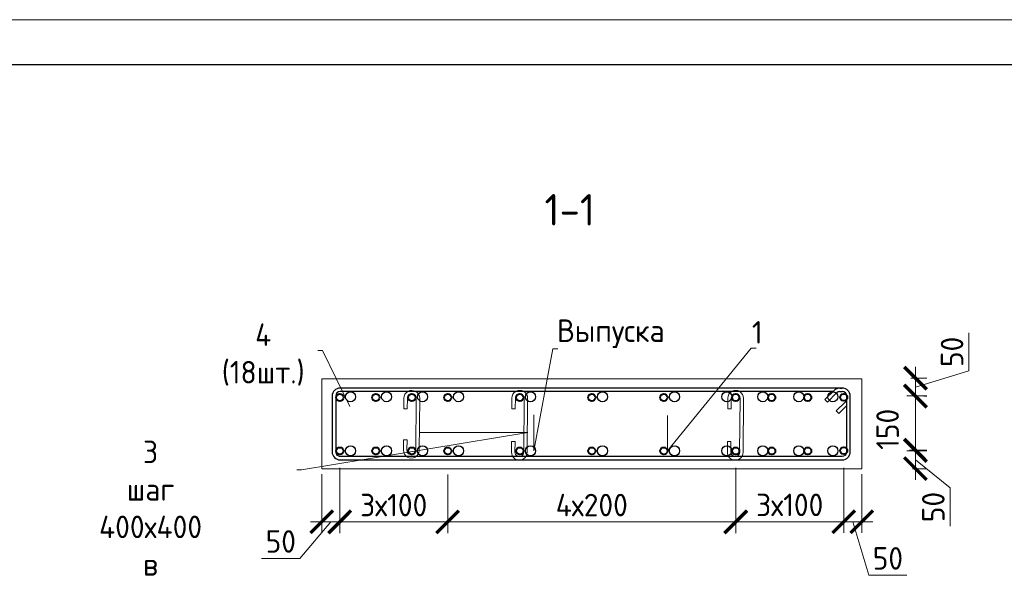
# Model space of a CAD drawing. Header units: millimetres. Extents: x 376598 to 1249954, y -318491 to -22134.
# Tile 117 of 256: x 765093 to 776036, y -294249 to -287979. Entities that reach past the tile are written whole.
import ezdxf
from ezdxf import colors
from ezdxf.entities.mleader import LeaderData, LeaderLine
from ezdxf.math import Vec2, Vec3

# ---------------------------------------------------------------- set-up
doc = ezdxf.new("R2010")
doc.units = ezdxf.units.MM
for name, color, linetype, lineweight in [('1 Стены', 3, 'Continuous', 30), ('Арм_шпильки', 143, 'Continuous', 18), ('Армирование', 3, 'Continuous', 40), ('подоснова', 151, 'Continuous', 5), ('РАЗМЕРЫ', 1, 'Continuous', 9), ('ТОНКИЕ', 7, 'Continuous', 9)]:
    doc.layers.add(name, color=color, linetype=linetype, lineweight=lineweight)
doc.layers.add('ТОЛСТЫЕ_ОСНОВНЫЕ', color=6, linetype='Continuous')
doc.styles.add('GOST 2.304', font='CS_Gost2304.shx')
doc.styles.add('GOST-2.304_Type-B', font='GOST_Common.ttf')
doc.dimstyles.new('мой 25', dxfattribs={"dimscale": 100, "dimtxt": 2.5, "dimasz": 2.5, "dimexe": 1.25, "dimexo": 0.625, "dimtad": 1, "dimdec": 0, "dimlfac": 0.5, "dimtxsty": 'GOST-2.304_Type-B', "dimblk": 'ARCHTICK', "dimcen": 2.5, "dimdle": 1.25, "dimaunit": 1, "dimadec": 1, "dimazin": 2, "dimtfac": 1, "dimtdec": 0, "dimtmove": 1, "dimatfit": 3, "dimfxl": 6, "dimfxlon": 1, "dimtfill": 1, "dimlwd": -1, "dimlwe": -1, "dimarcsym": 0})

# ---------------------------------------------------------------- blocks, each defined once
blk = doc.blocks.new('*U56')
at = {"layer": 'ТОЛСТЫЕ_ОСНОВНЫЕ', "color": 6}
blk.add_lwpolyline([(20, 5), (415, 5), (415, 292), (20, 292)], close=True, dxfattribs=at)
at = {"layer": 'ТОНКИЕ'}
blk.add_lwpolyline([(0, 0), (420, 0), (420, 297), (0, 297)], close=True, dxfattribs=at)
blk = doc.blocks.new('_None')
blk = doc.blocks.new('_ArchTick')
at = {"color": 0, "linetype": 'ByBlock', "const_width": 0.15}
blk.add_lwpolyline([(-0.5, -0.5), (0.5, 0.5)], dxfattribs=at)
blk = doc.blocks.new('*D488')
at = {"layer": 'DEFPOINTS', "color": 0, "lineweight": 0, "transparency": 16777216}
for p in [(774451, -291959, -2880), (774251, -292157, -2880), (775048, -292157)]:
    blk.add_point(p, dxfattribs=at)
at = {"layer": 'РАЗМЕРЫ', "color": 0, "linetype": 'Continuous', "transparency": 16777216}
for p, q in [((775642, -291880), (775642, -291455)), ((775048, -291834), (775048, -292282)), ((775048, -292058), (775642, -291880)), ((774997, -291959), (775173, -291959)), ((774952, -292157), (775173, -292157))]:
    blk.add_line(p, q, dxfattribs=at)
at = {"layer": 'РАЗМЕРЫ', "color": 0, "transparency": 16777216, "xscale": 250, "yscale": 250, "zscale": 250}
for p, rotation in [((775048, -291959), 90), ((775048, -292157), 270)]:
    blk.add_blockref('_ArchTick', p, dxfattribs=dict(at, rotation=rotation))
at = {"layer": 'РАЗМЕРЫ', "color": 0, "lineweight": 0, "transparency": 16777216, "insert": (775455, -291668), "char_height": 250, "attachment_point": 5, "rotation": 90, "style": 'GOST-2.304_Type-B', "bg_fill": 3, "box_fill_scale": 1.1, "bg_fill_color": 256, "bg_fill_true_color": 13158600, "bg_fill_transparency": 0}
blk.add_mtext('50', dxfattribs=at)
blk = doc.blocks.new('*D489')
at = {"layer": 'DEFPOINTS', "color": 0, "lineweight": 0, "transparency": 16777216}
for p in [(774251, -292765, -2880), (775048, -292765), (774953, -292965)]:
    blk.add_point(p, dxfattribs=at)
at = {"layer": 'РАЗМЕРЫ', "color": 0, "linetype": 'Continuous', "transparency": 16777216}
for p, q in [((775048, -293090), (775048, -292640)), ((774952, -292765), (775173, -292765)), ((775048, -292865), (775435, -293179)), ((775015, -292965), (775173, -292965)), ((775435, -293179), (775435, -293604))]:
    blk.add_line(p, q, dxfattribs=at)
at = {"layer": 'РАЗМЕРЫ', "color": 0, "transparency": 16777216, "xscale": 250, "yscale": 250, "zscale": 250}
for p, rotation in [((775048, -292765), 90), ((775048, -292965), 270)]:
    blk.add_blockref('_ArchTick', p, dxfattribs=dict(at, rotation=rotation))
at = {"layer": 'РАЗМЕРЫ', "color": 0, "lineweight": 0, "transparency": 16777216, "insert": (775247, -293391), "char_height": 250, "attachment_point": 5, "rotation": 90, "style": 'GOST-2.304_Type-B', "bg_fill": 3, "box_fill_scale": 1.1, "bg_fill_color": 256, "bg_fill_true_color": 13158600, "bg_fill_transparency": 0}
blk.add_mtext('50', dxfattribs=at)
blk = doc.blocks.new('*D490')
at = {"layer": 'DEFPOINTS', "color": 0, "lineweight": 0, "transparency": 16777216}
for p in [(775048, -292159, 2880), (775048, -292159), (774918, -292759)]:
    blk.add_point(p, dxfattribs=at)
at = {"layer": 'РАЗМЕРЫ', "color": 0, "linetype": 'Continuous', "transparency": 16777216}
for p, q in [((775048, -292884), (775048, -292034)), ((775142, -292159), (775173, -292159)), ((774981, -292759), (775173, -292759))]:
    blk.add_line(p, q, dxfattribs=at)
at = {"layer": 'РАЗМЕРЫ', "color": 0, "transparency": 16777216, "xscale": 250, "yscale": 250, "zscale": 250}
for p, rotation in [((775048, -292159), 90), ((775048, -292759), 270)]:
    blk.add_blockref('_ArchTick', p, dxfattribs=dict(at, rotation=rotation))
at = {"layer": 'РАЗМЕРЫ', "color": 0, "lineweight": 0, "transparency": 16777216, "insert": (774739, -292528), "char_height": 250, "attachment_point": 5, "rotation": 90, "style": 'GOST-2.304_Type-B', "bg_fill": 3, "box_fill_scale": 1.1, "bg_fill_color": 256, "bg_fill_true_color": 13158600, "bg_fill_transparency": 0}
blk.add_mtext('150', dxfattribs=at)
blk = doc.blocks.new('*D491')
at = {"layer": 'DEFPOINTS', "color": 0, "lineweight": 0, "transparency": 16777216}
for p in [(774251, -292765), (774451, -292965), (774451, -293554)]:
    blk.add_point(p, dxfattribs=at)
at = {"layer": 'РАЗМЕРЫ', "color": 0, "linetype": 'Continuous', "transparency": 16777216}
for p, q in [((774251, -292954), (774251, -293679)), ((774451, -293027), (774451, -293679)), ((774126, -293554), (774576, -293554)), ((774351, -293554), (774529, -294148)), ((774529, -294148), (774954, -294148))]:
    blk.add_line(p, q, dxfattribs=at)
at = {"layer": 'РАЗМЕРЫ', "color": 0, "transparency": 16777216, "xscale": 250, "yscale": 250, "zscale": 250, "rotation": 180}
blk.add_blockref('_ArchTick', (774251, -293554), dxfattribs=at)
at = {"layer": 'РАЗМЕРЫ', "color": 0, "transparency": 16777216, "xscale": 250, "yscale": 250, "zscale": 250}
blk.add_blockref('_ArchTick', (774451, -293554), dxfattribs=at)
at = {"layer": 'РАЗМЕРЫ', "color": 0, "lineweight": 0, "transparency": 16777216, "insert": (774742, -293961), "char_height": 250, "attachment_point": 5, "style": 'GOST-2.304_Type-B', "bg_fill": 3, "box_fill_scale": 1.1, "bg_fill_color": 256, "bg_fill_true_color": 13158600, "bg_fill_transparency": 0}
blk.add_mtext('50', dxfattribs=at)
blk = doc.blocks.new('*D492')
at = {"layer": 'DEFPOINTS', "color": 0, "lineweight": 0, "transparency": 16777216}
for p in [(768651, -292765), (768451, -292965), (768451, -293554)]:
    blk.add_point(p, dxfattribs=at)
at = {"layer": 'РАЗМЕРЫ', "color": 0, "linetype": 'Continuous', "transparency": 16777216}
for p, q in [((768451, -293027), (768451, -293679)), ((768651, -292954), (768651, -293679)), ((768551, -293554), (768207, -293961)), ((768776, -293554), (768326, -293554)), ((768207, -293961), (767782, -293961))]:
    blk.add_line(p, q, dxfattribs=at)
at = {"layer": 'РАЗМЕРЫ', "color": 0, "transparency": 16777216, "xscale": 250, "yscale": 250, "zscale": 250, "rotation": 180}
blk.add_blockref('_ArchTick', (768451, -293554), dxfattribs=at)
at = {"layer": 'РАЗМЕРЫ', "color": 0, "transparency": 16777216, "xscale": 250, "yscale": 250, "zscale": 250}
blk.add_blockref('_ArchTick', (768651, -293554), dxfattribs=at)
at = {"layer": 'РАЗМЕРЫ', "color": 0, "lineweight": 0, "transparency": 16777216, "insert": (767995, -293773), "char_height": 250, "attachment_point": 5, "style": 'GOST-2.304_Type-B', "bg_fill": 3, "box_fill_scale": 1.1, "bg_fill_color": 256, "bg_fill_true_color": 13158600, "bg_fill_transparency": 0}
blk.add_mtext('50', dxfattribs=at)
blk = doc.blocks.new('*D493')
at = {"layer": 'DEFPOINTS', "color": 0, "lineweight": 0, "transparency": 16777216}
for p in [(768650, -292768, 1440), (769850, -292966), (768650, -293556)]:
    blk.add_point(p, dxfattribs=at)
at = {"layer": 'РАЗМЕРЫ', "color": 0, "linetype": 'Continuous', "transparency": 16777216}
for p, q in [((769850, -293029), (769850, -293681)), ((768650, -293293), (768650, -293681)), ((769975, -293556), (768525, -293556))]:
    blk.add_line(p, q, dxfattribs=at)
at = {"layer": 'РАЗМЕРЫ', "color": 0, "transparency": 16777216, "xscale": 250, "yscale": 250, "zscale": 250, "rotation": 180}
blk.add_blockref('_ArchTick', (768650, -293556), dxfattribs=at)
at = {"layer": 'РАЗМЕРЫ', "color": 0, "transparency": 16777216, "xscale": 250, "yscale": 250, "zscale": 250}
blk.add_blockref('_ArchTick', (769850, -293556), dxfattribs=at)
at = {"layer": 'РАЗМЕРЫ', "color": 0, "lineweight": 0, "transparency": 16777216, "insert": (769250, -293369), "char_height": 250, "attachment_point": 5, "style": 'GOST-2.304_Type-B', "bg_fill": 3, "box_fill_scale": 1.1, "bg_fill_color": 256, "bg_fill_true_color": 13158600, "bg_fill_transparency": 0}
blk.add_mtext('3х100', dxfattribs=at)
blk = doc.blocks.new('*U3836')
at = {"color": 0, "linetype": 'ByBlock', "lineweight": -2}
for p, q in [((168.9, 1444.1), (12.5, 1444.1)), ((-10, 1421.6), (-10, 12.5)), ((-10, 1414.6), (-10, 1421.6)), ((0, 1414.6), (0, 1421.6)), ((168.9, 1434.1), (12.5, 1434.1)), ((53.8, 1405), (28.3, 1430.4)), ((38.8, 1434.1), (60.9, 1412.1)), ((60.9, 1412.1), (53.8, 1405)), ((181.4, 12.5), (181.4, 1421.6)), ((191.4, 12.5), (191.4, 1421.6)), ((22, 1373.2), (-3.4, 1398.7)), ((0, 1395.3), (0, 12.5)), ((3.7, 1405.8), (29.1, 1380.3)), ((29.1, 1380.3), (22, 1373.2)), ((12.5, 0), (168.9, 0)), ((12.5, -10), (168.9, -10))]:
    blk.add_line(p, q, dxfattribs=at)
for centre, radius, start, end in [((12.5, 1421.6), 22.5, 90, 180), ((168.9, 1421.6), 22.5, 0, 90), ((12.5, 1414.6), 22.5, 180, 225), ((12.5, 1421.6), 12.5, 90, 180), ((12.5, 1414.6), 12.5, 180, 225), ((19.5, 1421.6), 12.5, 45, 90), ((168.9, 1421.6), 12.5, 0, 90), ((12.5, 12.5), 22.5, 180, 270), ((12.5, 12.5), 12.5, 180, 270), ((168.9, 12.5), 12.5, 270, 0), ((168.9, 12.5), 22.5, 270, 0)]:
    blk.add_arc(centre, radius, start, end, dxfattribs=at)
at = {"style": 'GOST 2.304', "oblique": 15, "flags": 9}
for tag, p in [('ДИАМЕТР', (-52.8, -63)), ('КЛАСС', (-53, -68.7)), ('ДЛИНА', (-52.5, -73.8)), ('ПОЗИЦИЯ', (-52.3, -58)), ('МАССА', (-52.3, -78.3))]:
    blk.add_attdef(tag, p, '', height=2.5, dxfattribs=at)
blk = doc.blocks.new('*D508')
at = {"layer": 'DEFPOINTS', "color": 0, "lineweight": 0, "transparency": 16777216}
for p in [(769850, -292966), (773051, -293081), (773051, -293556)]:
    blk.add_point(p, dxfattribs=at)
at = {"layer": 'РАЗМЕРЫ', "color": 0, "linetype": 'Continuous', "transparency": 16777216}
for p, q in [((769850, -293029), (769850, -293681)), ((773051, -293143), (773051, -293681)), ((769725, -293556), (773176, -293556))]:
    blk.add_line(p, q, dxfattribs=at)
at = {"layer": 'РАЗМЕРЫ', "color": 0, "transparency": 16777216, "xscale": 250, "yscale": 250, "zscale": 250, "rotation": 180}
blk.add_blockref('_ArchTick', (769850, -293556), dxfattribs=at)
at = {"layer": 'РАЗМЕРЫ', "color": 0, "transparency": 16777216, "xscale": 250, "yscale": 250, "zscale": 250}
blk.add_blockref('_ArchTick', (773051, -293556), dxfattribs=at)
at = {"layer": 'РАЗМЕРЫ', "color": 0, "lineweight": 0, "transparency": 16777216, "insert": (771451, -293369), "char_height": 250, "attachment_point": 5, "style": 'GOST-2.304_Type-B', "bg_fill": 3, "box_fill_scale": 1.1, "bg_fill_color": 256, "bg_fill_true_color": 13158600, "bg_fill_transparency": 0}
blk.add_mtext('4х200', dxfattribs=at)
blk = doc.blocks.new('*D509')
at = {"layer": 'DEFPOINTS', "color": 0, "lineweight": 0, "transparency": 16777216}
for p in [(773051, -292768), (774251, -293066), (773051, -293554)]:
    blk.add_point(p, dxfattribs=at)
at = {"layer": 'РАЗМЕРЫ', "color": 0, "linetype": 'Continuous', "transparency": 16777216}
for p, q in [((773051, -292954), (773051, -293679)), ((774251, -293128), (774251, -293679)), ((774376, -293554), (772926, -293554))]:
    blk.add_line(p, q, dxfattribs=at)
at = {"layer": 'РАЗМЕРЫ', "color": 0, "transparency": 16777216, "xscale": 250, "yscale": 250, "zscale": 250, "rotation": 180}
blk.add_blockref('_ArchTick', (773051, -293554), dxfattribs=at)
at = {"layer": 'РАЗМЕРЫ', "color": 0, "transparency": 16777216, "xscale": 250, "yscale": 250, "zscale": 250}
blk.add_blockref('_ArchTick', (774251, -293554), dxfattribs=at)
at = {"layer": 'РАЗМЕРЫ', "color": 0, "lineweight": 0, "transparency": 16777216, "insert": (773651, -293367), "char_height": 250, "attachment_point": 5, "style": 'GOST-2.304_Type-B', "bg_fill": 3, "box_fill_scale": 1.1, "bg_fill_color": 256, "bg_fill_true_color": 13158600, "bg_fill_transparency": 0}
blk.add_mtext('3х100', dxfattribs=at)
blk = doc.blocks.new('*U3838')
for p, q in [((-8, 0.1), (-7.3, 4.7)), ((-7.4, -4.6), (-8, 0.1)), ((-7.3, 4.7), (-5.5, 9)), ((-5.5, 9), (-2.6, 12.7)), ((-2.6, 12.7), (1.1, 15.6)), ((1.1, 15.6), (5.5, 17.3)), ((5.5, 17.3), (10.1, 17.9)), ((34.1, 17.7), (10.1, 17.9)), ((10.1, 9.9), (34.1, 9.7)), ((34.1, 9.7), (34.1, 17.7)), ((108.9, 9.1), (109, 17.1)), ((132.9, 8.9), (108.9, 9.1)), ((109, 17.1), (133, 16.9)), ((137.6, 16.3), (133, 16.9)), ((142, 14.5), (137.6, 16.3)), ((145.7, 11.6), (142, 14.5)), ((148.5, 7.8), (145.7, 11.6)), ((150.3, 3.5), (148.5, 7.8)), ((150.8, -1.2), (150.3, 3.5)), ((-5.7, -9), (-7.4, -4.6)), ((-2.8, -12.7), (-5.7, -9)), ((0.9, -15.6), (-2.8, -12.7)), ((5.2, -17.4), (0.9, -15.6)), ((9.9, -18.1), (5.2, -17.4)), ((9.9, -18.1), (132.7, -19.1)), ((132.7, -19.1), (137.4, -18.5)), ((137.4, -18.5), (141.7, -16.7)), ((141.7, -16.7), (145.5, -13.9)), ((145.5, -13.9), (148.3, -10.2)), ((148.3, -10.2), (150.2, -5.9)), ((150.2, -5.9), (150.8, -1.2))]:
    blk.add_line(p, q)
at = {"color": 0, "linetype": 'ByBlock', "lineweight": -2}
for p, q in [((0, 0), (0.4, 2.6)), ((0.4, 2.6), (1.4, 5)), ((1.4, 5), (3, 7)), ((3, 7), (5.1, 8.6)), ((5.1, 8.6), (7.5, 9.6)), ((7.5, 9.6), (10.1, 9.9)), ((135.5, 8.6), (132.9, 8.9)), ((137.9, 7.6), (135.5, 8.6)), ((140, 6), (137.9, 7.6)), ((141.5, 3.9), (140, 6)), ((142.5, 1.5), (141.5, 3.9)), ((142.8, -1.1), (142.5, 1.5)), ((0.3, -2.6), (0, 0)), ((1.3, -5), (0.3, -2.6)), ((2.9, -7.1), (1.3, -5)), ((4.9, -8.7), (2.9, -7.1)), ((7.3, -9.7), (4.9, -8.7)), ((9.9, -10.1), (7.3, -9.7)), ((9.9, -10.1), (132.8, -11.1)), ((132.8, -11.1), (135.3, -10.7)), ((135.3, -10.7), (137.8, -9.8)), ((137.8, -9.8), (139.8, -8.2)), ((139.8, -8.2), (141.5, -6.1)), ((141.5, -6.1), (142.5, -3.7)), ((142.5, -3.7), (142.8, -1.1))]:
    blk.add_line(p, q, dxfattribs=at)
at = {"style": 'GOST 2.304', "oblique": 15, "flags": 9}
for tag, p in [('ДИАМЕТР', (117.8, -62.2)), ('ПОЗИЦИЯ', (118, -56.6)), ('КЛАСС', (118, -67.8)), ('ДЛИНА', (118.1, -72.5)), ('МАССА', (118.7, -78.2))]:
    blk.add_attdef(tag, p, '', height=2.5, dxfattribs=at)
blk = doc.blocks.new('*U3837')
for p, q in [((-8, 0.1), (-7.3, 4.7)), ((-7.4, -4.6), (-8, 0.1)), ((-7.3, 4.7), (-5.5, 9)), ((-5.5, 9), (-2.6, 12.7)), ((-2.6, 12.7), (1.1, 15.6)), ((1.1, 15.6), (5.5, 17.3)), ((5.5, 17.3), (10.1, 17.9)), ((34.1, 17.7), (10.1, 17.9)), ((10.1, 9.9), (34.1, 9.7)), ((34.1, 9.7), (34.1, 17.7)), ((108.9, 9.1), (109, 17.1)), ((132.9, 8.9), (108.9, 9.1)), ((109, 17.1), (133, 16.9)), ((137.6, 16.3), (133, 16.9)), ((142, 14.4), (137.6, 16.3)), ((145.7, 11.5), (142, 14.4)), ((148.5, 7.8), (145.7, 11.5)), ((150.3, 3.4), (148.5, 7.8)), ((150.8, -1.2), (150.3, 3.4)), ((-5.7, -9), (-7.4, -4.6)), ((-2.8, -12.7), (-5.7, -9)), ((0.9, -15.6), (-2.8, -12.7)), ((5.2, -17.4), (0.9, -15.6)), ((9.9, -18.1), (5.2, -17.4)), ((9.9, -18.1), (132.7, -19.1)), ((132.7, -19.1), (137.3, -18.5)), ((137.3, -18.5), (141.7, -16.7)), ((141.7, -16.7), (145.5, -13.9)), ((145.5, -13.9), (148.3, -10.2)), ((148.3, -10.2), (150.2, -5.9)), ((150.2, -5.9), (150.8, -1.2))]:
    blk.add_line(p, q)
at = {"color": 0, "linetype": 'ByBlock', "lineweight": -2}
for p, q in [((0, 0), (0.4, 2.6)), ((0.4, 2.6), (1.4, 5)), ((1.4, 5), (3, 7)), ((3, 7), (5.1, 8.6)), ((5.1, 8.6), (7.5, 9.6)), ((7.5, 9.6), (10.1, 9.9)), ((135.5, 8.6), (132.9, 8.9)), ((137.9, 7.5), (135.5, 8.6)), ((140, 5.9), (137.9, 7.5)), ((141.5, 3.9), (140, 5.9)), ((142.5, 1.4), (141.5, 3.9)), ((142.8, -1.2), (142.5, 1.4)), ((0.3, -2.6), (0, 0)), ((1.3, -5), (0.3, -2.6)), ((2.9, -7.1), (1.3, -5)), ((4.9, -8.7), (2.9, -7.1)), ((7.3, -9.7), (4.9, -8.7)), ((9.9, -10.1), (7.3, -9.7)), ((9.9, -10.1), (132.8, -11.1)), ((132.8, -11.1), (135.3, -10.8)), ((135.3, -10.8), (137.8, -9.8)), ((137.8, -9.8), (139.8, -8.2)), ((139.8, -8.2), (141.5, -6.1)), ((141.5, -6.1), (142.5, -3.7)), ((142.5, -3.7), (142.8, -1.2))]:
    blk.add_line(p, q, dxfattribs=at)
at = {"style": 'GOST 2.304', "oblique": 15, "flags": 9}
for tag, p in [('ДИАМЕТР', (117.8, -62.2)), ('ПОЗИЦИЯ', (118, -56.6)), ('КЛАСС', (118, -67.8)), ('ДЛИНА', (118.1, -72.5)), ('МАССА', (118.7, -78.2))]:
    blk.add_attdef(tag, p, '', height=2.5, dxfattribs=at)
blk = doc.blocks.new('*U3839')
for p, q in [((-8, 0.1), (-7.3, 4.7)), ((-7.4, -4.6), (-8, 0.1)), ((-7.3, 4.7), (-5.5, 9)), ((-5.5, 9), (-2.6, 12.7)), ((-2.6, 12.7), (1.1, 15.6)), ((1.1, 15.6), (5.5, 17.3)), ((5.5, 17.3), (10.1, 17.9)), ((34.1, 17.7), (10.1, 17.9)), ((10.1, 9.9), (34.1, 9.7)), ((34.1, 9.7), (34.1, 17.7)), ((104.6, 17.1), (128.6, 16.9)), ((104.6, 9.1), (104.6, 17.1)), ((128.6, 8.9), (104.6, 9.1)), ((133.3, 16.3), (128.6, 16.9)), ((137.6, 14.5), (133.3, 16.3)), ((141.3, 11.6), (137.6, 14.5)), ((144.2, 7.8), (141.3, 11.6)), ((145.9, 3.5), (144.2, 7.8)), ((146.5, -1.2), (145.9, 3.5)), ((-5.7, -9), (-7.4, -4.6)), ((-2.8, -12.7), (-5.7, -9)), ((0.9, -15.6), (-2.8, -12.7)), ((5.2, -17.4), (0.9, -15.6)), ((9.9, -18.1), (5.2, -17.4)), ((9.9, -18.1), (128.4, -19.1)), ((128.4, -19.1), (133, -18.5)), ((133, -18.5), (137.4, -16.7)), ((137.4, -16.7), (141.1, -13.9)), ((141.1, -13.9), (144, -10.2)), ((144, -10.2), (145.8, -5.9)), ((145.8, -5.9), (146.5, -1.2))]:
    blk.add_line(p, q)
at = {"color": 0, "linetype": 'ByBlock', "lineweight": -2}
for p, q in [((0, 0), (0.4, 2.6)), ((0.4, 2.6), (1.4, 5)), ((1.4, 5), (3, 7)), ((3, 7), (5.1, 8.6)), ((5.1, 8.6), (7.5, 9.6)), ((7.5, 9.6), (10.1, 9.9)), ((131.2, 8.6), (128.6, 8.9)), ((133.6, 7.6), (131.2, 8.6)), ((135.6, 6), (133.6, 7.6)), ((137.2, 3.9), (135.6, 6)), ((138.2, 1.5), (137.2, 3.9)), ((138.5, -1.1), (138.2, 1.5)), ((0.3, -2.6), (0, 0)), ((1.3, -5), (0.3, -2.6)), ((2.9, -7.1), (1.3, -5)), ((4.9, -8.7), (2.9, -7.1)), ((7.3, -9.7), (4.9, -8.7)), ((9.9, -10.1), (7.3, -9.7)), ((9.9, -10.1), (128.4, -11.1)), ((128.4, -11.1), (131, -10.7)), ((131, -10.7), (133.4, -9.8)), ((133.4, -9.8), (135.5, -8.2)), ((135.5, -8.2), (137.1, -6.1)), ((137.1, -6.1), (138.1, -3.7)), ((138.1, -3.7), (138.5, -1.1))]:
    blk.add_line(p, q, dxfattribs=at)
at = {"style": 'GOST 2.304', "oblique": 15, "flags": 9}
for tag, p in [('ДИАМЕТР', (117.8, -62.2)), ('ПОЗИЦИЯ', (118, -56.6)), ('КЛАСС', (118, -67.8)), ('ДЛИНА', (118.1, -72.5)), ('МАССА', (118.7, -78.2))]:
    blk.add_attdef(tag, p, '', height=2.5, dxfattribs=at)

msp = doc.modelspace()

# ---------------------------------------------------------------- linework, layer by layer
at = {"layer": '1 Стены', "color": 252, "lineweight": 0, "true_color": 0x939598}
for p, q in [((774451, -291966), (768451, -291966)), ((774451, -291966), (768451, -291966)), ((773451, -291966), (768451, -291966)), ((768451, -292966), (768451, -291966)), ((774451, -292965.4, 1440), (774451, -291966)), ((768451, -292165.4, 1440), (768451, -292965.4, 1440)), ((768451, -292166, -1440), (768451, -292966, -1440)), ((768451, -292966), (768451, -292166)), ((768451, -292966), (768451, -292166)), ((768451, -292966), (768451, -292166)), ((774451, -292965.4), (774451, -292166)), ((768451, -292965.4, 1440), (774451, -292965.4, 1440)), ((768451, -292965.4), (774451, -292965.4)), ((768451, -292966, -1440), (773451, -292966, -1440))]:
    msp.add_line(p, q, dxfattribs=at)
at = {"layer": 'Армирование', "color": 3}
for centre in [(768651, -292174.5), (769051, -292174.5), (769451, -292174.5), (769851, -292174.5), (770651, -292174.5), (771451, -292174.5), (772251, -292174.5), (773051, -292174.5), (773451, -292174.5), (773851, -292174.5), (774251.1, -292172.6), (768651, -292767.9), (770651, -292767.9), (771451, -292767.9), (772251, -292767.9), (773051, -292767.9), (773451, -292767.9), (773851, -292767.9), (774251.1, -292764.9)]:
    msp.add_circle(centre, 40, dxfattribs=at)
at = {"layer": 'РАЗМЕРЫ', "color": 9, "linetype": 'Continuous', "lineweight": 30, "true_color": 0xc7c8ca}
for centre in [(768770.9, -292166, 1440), (769170.9, -292166, 1440), (769570.9, -292166, 1440), (769970.9, -292166, 1440), (770770.9, -292166, 1440), (771570.9, -292166, 1440), (772370.9, -292166, 1440), (772950.9, -292166, 1440), (773350.9, -292166, 1440), (773750.9, -292166, 1440), (774130.9, -292166, 1440), (770770.9, -292767.4, 1440), (771570.9, -292767.4, 1440), (772370.9, -292767.4, 1440), (772950.9, -292767.4, 1440), (773350.9, -292767.4, 1440), (773750.9, -292767.4, 1440)]:
    msp.add_circle(centre, 56, dxfattribs=at)

# ---------------------------------------------------------------- block references
at = {"xscale": 100, "yscale": 100, "zscale": 100}
msp.add_blockref('*U56', (753952.5, -317678.9), dxfattribs=at)
at = {"layer": 'Арм_шпильки', "color": 3, "xscale": 4.875, "yscale": 4.875, "zscale": 4.875, "rotation": 89.99999999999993}
msp.add_blockref('*U3838', (770645.4, -292830.8), dxfattribs=at)

# ---------------------------------------------------------------- texts
at = {"layer": 'РАЗМЕРЫ', "insert": (771206.4, -290090.1), "char_height": 350, "attachment_point": 5, "style": 'GOST-2.304_Type-B'}
msp.add_mtext_dynamic_manual_height_columns('1-1', width=3941.213, gutter_width=625, heights=[0], dxfattribs=at)

# ---------------------------------------------------------------- leaders
at = {"layer": 'подоснова'}
ml = msp.add_multileader_mtext('Standard', dxfattribs=at)
ml.set_content('4 (18шт.)', color=256, style='GOST-2.304_Type-B')
ml.set_leader_properties(color=256, linetype='ByLayer', lineweight=15)
ml.set_arrow_properties(name='NONE')
ml.build(insert=Vec2(0, 0))
ml.multileader.update_dxf_attribs({"text_left_attachment_type": 6, "text_right_attachment_type": 6, "dogleg_length": 10, "arrow_head_size": 18})
ctx = ml.context
ctx.base_point, ctx.char_height, ctx.arrow_head_size, ctx.landing_gap_size, ctx.plane_origin = Vec3(767149.3, -291651.8, -1440), 250, 18, 20, Vec3(765071.5, -291105.8, -1440)
ctx.left_attachment, ctx.right_attachment, ctx.text_align_type = 6, 6, 1
notes = []
notes.append((ctx, [(1, (1, 1, 0), (768459.9, -291651.8, -1440), (-1, 0), 10, [(0, [(768761.2, -292275.3, -1440)], 0, [])])]))
ctx.mtext.insert, ctx.mtext.width, ctx.mtext.alignment, ctx.mtext.flow_direction = Vec3(767799.6, -291351.8, -1440), 22.898, 2, 5
ml = msp.add_multileader_mtext('Standard', dxfattribs=at)
ml.set_content('Выпуска ', color=256, style='GOST-2.304_Type-B')
ml.set_leader_properties(color=256, linetype='ByLayer', lineweight=15)
ml.set_arrow_properties(name='NONE')
ml.build(insert=Vec2(0, 0))
ml.multileader.update_dxf_attribs({"text_left_attachment_type": 6, "text_right_attachment_type": 6, "dogleg_length": 10, "arrow_head_size": 18})
ctx = ml.context
ctx.base_point, ctx.char_height, ctx.arrow_head_size, ctx.landing_gap_size, ctx.plane_origin = Vec3(771029.9, -291632.5, 1440), 250, 18, 20, Vec3(768931.2, -289947.6, 1440)
ctx.left_attachment, ctx.right_attachment, ctx.text_align_type = 6, 6, 1
notes.append((ctx, [(0, (1, 1, 0), (771019.9, -291632.5, 1440), (1, 0), 10, [(1, [(770807.9, -292366, 1440), (770807.9, -292767.4, 1440)], 0, [])])]))
ctx.mtext.insert, ctx.mtext.width, ctx.mtext.alignment, ctx.mtext.flow_direction = Vec3(771662.4, -291307.5, 1440), 22.898, 2, 5
ml = msp.add_multileader_mtext('Standard', dxfattribs=at)
ml.set_content('1 ', color=256, style='GOST-2.304_Type-B')
ml.set_leader_properties(color=256, linetype='ByLayer', lineweight=15)
ml.set_arrow_properties(name='NONE')
ml.build(insert=Vec2(0, 0))
ml.multileader.update_dxf_attribs({"text_left_attachment_type": 6, "text_right_attachment_type": 6, "dogleg_length": 10, "arrow_head_size": 18})
ctx = ml.context
ctx.base_point, ctx.char_height, ctx.arrow_head_size, ctx.landing_gap_size, ctx.plane_origin = Vec3(773233.3, -291625.5, 1440), 250, 18, 20, Vec3(770520.5, -289843.2, 1440)
ctx.left_attachment, ctx.right_attachment, ctx.text_align_type = 6, 6, 1
notes.append((ctx, [(0, (1, 1, 0), (773223.3, -291625.5, 1440), (1, 0), 10, [(1, [(772291, -292373.6, 1440), (772291, -292767, 1440)], 0, [])])]))
ctx.mtext.insert, ctx.mtext.width, ctx.mtext.alignment, ctx.mtext.flow_direction = Vec3(773290.8, -291325.5, 1440), 22.898, 2, 5
for ctx, leaders in notes:
    for number, flags, end, landing, length, lines in leaders:
        leader = LeaderData()
        leader.index, (leader.has_last_leader_line, leader.has_dogleg_vector, leader.attachment_direction) = number, flags
        leader.last_leader_point, leader.dogleg_vector, leader.dogleg_length = Vec3(end), Vec3(landing), length
        for number, points, colour, breaks in lines:
            line = LeaderLine()
            line.index, line.vertices, line.color, line.breaks = number, Vec3.list(points), colors.encode_raw_color(colour), breaks
            leader.lines.append(line)
        ctx.leaders.append(leader)

# ---------------------------------------------------------------- next in the draw order: dimensions: what is measured, and where the dimension line sits
at = {"layer": 'РАЗМЕРЫ', "lineweight": 0}
dim = msp.add_linear_dim(base=(775048.3, -292157.4, 2880), p1=(774451, -291958.8), p2=(774251.1, -292157.4), angle=90, dimstyle='мой 25', override={"dimlfac": 0.25}, dxfattribs=at)
dim.commit()
dim.dimension.update_dxf_attribs({"geometry": '*D488', "text_midpoint": (775454.6, -291817.5, 2880)})
dim = msp.add_linear_dim(base=(775048.3, -292765.4, 2880), p1=(774952.6, -292965.4, 2880), p2=(774251.1, -292765.4), angle=90, dimstyle='мой 25', override={"dimlfac": 0.25}, dxfattribs=at)
dim.commit()
dim.dimension.update_dxf_attribs({"geometry": '*D489', "text_midpoint": (775434.9, -293241.4, 2880), "dimtype": 160})
dim = msp.add_linear_dim(base=(768451, -293554.4), p1=(768651, -292764.9), p2=(768451, -292964.9), dimstyle='мой 25', override={"dimlfac": 0.25}, dxfattribs=at)
dim.commit()
dim.dimension.update_dxf_attribs({"geometry": '*D492', "text_midpoint": (768144.8, -293960.6), "dimtype": 160})

# ---------------------------------------------------------------- next in the draw order: dimensions: what is measured, and where the dimension line sits
dim = msp.add_linear_dim(base=(775048.3, -292159.4), p1=(774918, -292759.4), p2=(775048.3, -292159.4, 2880), angle=90, dimstyle='мой 25', override={"dimlfac": 0.25}, dxfattribs=at)
dim.commit()
dim.dimension.update_dxf_attribs({"geometry": '*D490', "text_midpoint": (774926.8, -292528.3), "dimtype": 160})
dim = msp.add_linear_dim(base=(768650, -293556.3), p1=(769850.1, -292966.4), p2=(768650, -292767.9, 1440), text='3х100', dimstyle='мой 25', override={"dimlfac": 0.25}, dxfattribs=at)
dim.commit()
dim.dimension.update_dxf_attribs({"geometry": '*D493', "text_midpoint": (769250, -293368.8)})

# ---------------------------------------------------------------- next in the draw order: linework, layer by layer
at = {"layer": 'Армирование', "color": 3}
for centre in [(769051, -292767.9), (769451, -292767.9), (769851, -292767.9)]:
    msp.add_circle(centre, 40, dxfattribs=at)
at = {"layer": 'РАЗМЕРЫ', "color": 9, "linetype": 'Continuous', "lineweight": 30, "true_color": 0xc7c8ca}
for centre in [(768770.9, -292767.4, 1440), (769170.9, -292767.4, 1440), (769570.9, -292767.4, 1440), (769970.9, -292767.4, 1440)]:
    msp.add_circle(centre, 56, dxfattribs=at)

# ---------------------------------------------------------------- next in the draw order: block references
at = {"layer": 'Арм_шпильки', "color": 3, "xscale": 4.875, "yscale": 4.875, "zscale": 4.875, "rotation": 89.99999999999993}
msp.add_blockref('*U3839', (769445.4, -292809.7), dxfattribs=at)

# ---------------------------------------------------------------- next in the draw order: dimensions: what is measured, and where the dimension line sits
at = {"layer": 'РАЗМЕРЫ', "lineweight": 0}
dim = msp.add_linear_dim(base=(774451, -293554.4), p1=(774251.1, -292764.9), p2=(774451, -292964.9), angle=180, dimstyle='мой 25', override={"dimlfac": 0.25}, dxfattribs=at)
dim.commit()
dim.dimension.update_dxf_attribs({"geometry": '*D491', "text_midpoint": (774591.7, -293960.6)})

# ---------------------------------------------------------------- next in the draw order: leaders
at = {"layer": 'подоснова'}
ml = msp.add_multileader_mtext('Standard', dxfattribs=at)
ml.set_content('3 шаг 400х400 \\Pв шахматном порядке ', color=256, style='GOST-2.304_Type-B')
ml.set_leader_properties(color=256, linetype='ByLayer', lineweight=15)
ml.set_arrow_properties(name='NONE')
ml.build(insert=Vec2(0, 0))
ml.multileader.update_dxf_attribs({"text_left_attachment_type": 6, "text_right_attachment_type": 6, "dogleg_length": 10, "arrow_head_size": 18})
ctx = ml.context
ctx.base_point, ctx.char_height, ctx.arrow_head_size, ctx.landing_gap_size, ctx.plane_origin = Vec3(764879.7, -292977.9, 1440), 250, 18, 20, Vec3(767853.8, -293273, 1440)
ctx.left_attachment, ctx.right_attachment, ctx.text_align_type = 6, 6, 1
notes = []
notes.append((ctx, [(1, (1, 1, 0), (768225.9, -292977.9, 1440), (-1, 0), 10, [(1, [(769538.8, -292564.1, 1440), (770738.8, -292564.1, 1440)], 0, [])])]))
ctx.mtext.insert, ctx.mtext.width, ctx.mtext.alignment, ctx.mtext.flow_direction = Vec3(766547.8, -292652.9, 1440), 22.898, 2, 5
for ctx, leaders in notes:
    for number, flags, end, landing, length, lines in leaders:
        leader = LeaderData()
        leader.index, (leader.has_last_leader_line, leader.has_dogleg_vector, leader.attachment_direction) = number, flags
        leader.last_leader_point, leader.dogleg_vector, leader.dogleg_length = Vec3(end), Vec3(landing), length
        for number, points, colour, breaks in lines:
            line = LeaderLine()
            line.index, line.vertices, line.color, line.breaks = number, Vec3.list(points), colors.encode_raw_color(colour), breaks
            leader.lines.append(line)
        ctx.leaders.append(leader)

# ---------------------------------------------------------------- next in the draw order: linework, layer by layer
at = {"layer": 'РАЗМЕРЫ', "color": 9, "linetype": 'Continuous', "lineweight": 30, "true_color": 0xc7c8ca}
msp.add_circle((774130.9, -292767.4, 1440), 56, dxfattribs=at)

# ---------------------------------------------------------------- next in the draw order: block references
at = {"lineweight": 30, "xscale": 3.959999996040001, "yscale": 3.959999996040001, "zscale": 3.959999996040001, "rotation": 269.9999999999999}
msp.add_blockref('*U3836', (768605.2, -292109.3, -1440), dxfattribs=at)

# ---------------------------------------------------------------- next in the draw order: dimensions: what is measured, and where the dimension line sits
at = {"layer": 'РАЗМЕРЫ', "lineweight": 0}
dim = msp.add_linear_dim(base=(773051, -293556.3), p1=(769850.1, -292966.4), p2=(773051, -293080.8), text='4х200', dimstyle='мой 25', override={"dimlfac": 0.25}, dxfattribs=at)
dim.commit()
dim.dimension.update_dxf_attribs({"geometry": '*D508', "text_midpoint": (771450.5, -293368.8)})

# ---------------------------------------------------------------- next in the draw order: dimensions: what is measured, and where the dimension line sits
dim = msp.add_linear_dim(base=(773051, -293554.4), p1=(774251.1, -293065.9), p2=(773051, -292767.9), text='3х100', dimstyle='мой 25', override={"dimlfac": 0.25}, dxfattribs=at)
dim.commit()
dim.dimension.update_dxf_attribs({"geometry": '*D509', "text_midpoint": (773651, -293366.9)})

# ---------------------------------------------------------------- next in the draw order: block references
at = {"layer": 'Арм_шпильки', "color": 3, "xscale": 4.875, "yscale": 4.875, "zscale": 4.875, "rotation": 89.99999999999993}
msp.add_blockref('*U3837', (773045.3, -292830.8), dxfattribs=at)

doc.saveas('drawing.dxf')
